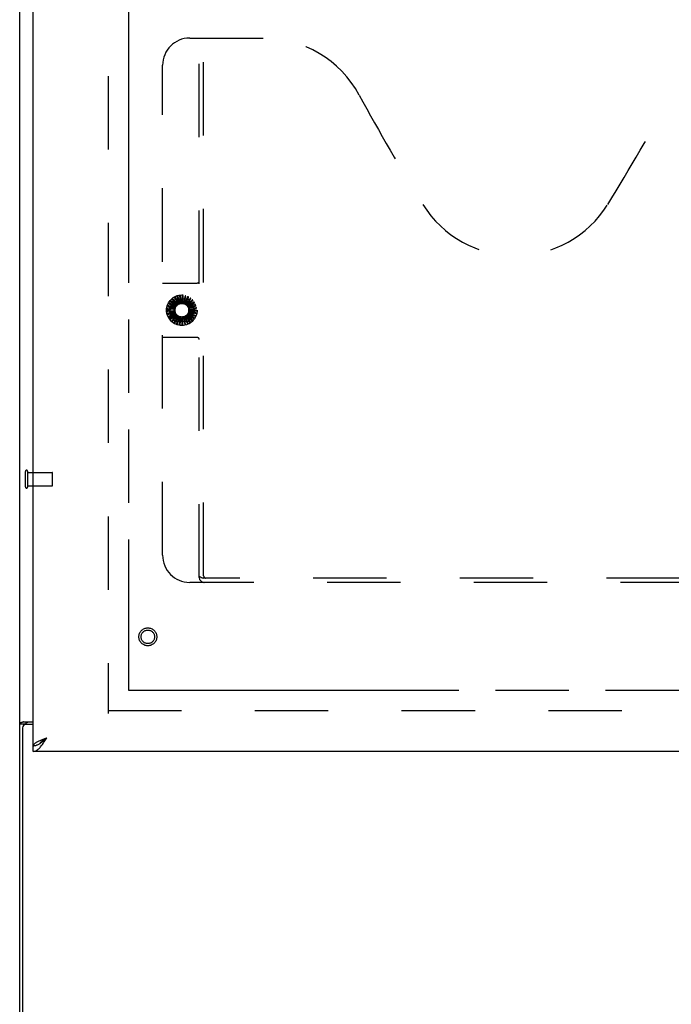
# Model space of a CAD drawing. Header units: inches. Extents: x 0 to 245, y 0 to 159.
# Tile 3 of 16: x 74 to 85, y 18 to 36. Entities that reach past the tile are written whole.
import ezdxf

# ---------------------------------------------------------------- set-up
doc = ezdxf.new("R2010")
doc.units = ezdxf.units.IN
doc.header["$LTSCALE"] = 13.479405
doc.header["$MEASUREMENT"] = 0
doc.linetypes.add('HIDDEN', pattern=[0.2, 0.1, -0.1])
doc.linetypes.add('PHANTOM', pattern=[0.8, 0.45, -0.05, 0.1, -0.05, 0.1, -0.05])
doc.layers.get('0').update_dxf_attribs({"linetype": 'CONTINUOUS'})
for name, color, linetype in [('02___PRT_ALL_AXES', 7, 'CONTINUOUS'), ('AVAILABLE_DOOR_SPACE', 7, 'CONTINUOUS'), ('DEFAULT_2', 8, 'HIDDEN')]:
    doc.layers.add(name, color=color, linetype=linetype)

msp = doc.modelspace()

# ---------------------------------------------------------------- linework, layer by layer
at = {"color": 3, "linetype": 'Continuous'}
for p, q in [((73.528, 16.06), (73.528, 105.852)), ((73.778, 22.81), (73.778, 103.102)), ((73.598, 23.249), (73.778, 23.249)), ((73.778, 23.197), (73.64, 23.197)), ((73.58, 23.137), (73.58, 15.956)), ((73.992, 22.941), (74.024, 22.953)), ((108.715, 22.706), (73.778, 22.706))]:
    msp.add_line(p, q, dxfattribs=at)
at = {"color": 7, "linetype": 'Continuous'}
for p, q in [((73.632, 23.208), (73.528, 23.208)), ((73.632, 23.197), (73.632, 23.208)), ((73.778, 22.706), (73.778, 22.81)), ((73.879, 22.838), (73.89, 22.845))]:
    msp.add_line(p, q, dxfattribs=at)
at = {"color": 3, "linetype": 'Continuous'}
for points in [[(73.563, 23.234), (73.559, 23.233), (73.556, 23.231), (73.552, 23.23), (73.549, 23.229), (73.545, 23.227), (73.543, 23.226), (73.54, 23.224), (73.537, 23.223), (73.535, 23.221), (73.533, 23.219), (73.531, 23.217), (73.53, 23.216), (73.529, 23.214), (73.528, 23.212), (73.528, 23.21), (73.528, 23.208)], [(73.598, 23.249), (73.596, 23.247), (73.593, 23.245), (73.59, 23.244), (73.587, 23.242), (73.583, 23.241), (73.58, 23.239), (73.575, 23.238), (73.571, 23.237), (73.563, 23.234)], [(73.778, 22.81), (73.778, 22.816), (73.78, 22.822), (73.782, 22.828), (73.786, 22.834), (73.791, 22.84), (73.797, 22.846), (73.803, 22.852), (73.811, 22.858), (73.819, 22.863), (73.829, 22.869), (73.839, 22.875), (73.85, 22.881), (73.862, 22.887), (73.874, 22.893)], [(73.778, 22.706), (73.789, 22.707), (73.8, 22.709), (73.811, 22.712), (73.823, 22.716), (73.834, 22.722), (73.845, 22.728), (73.856, 22.736), (73.867, 22.745), (73.879, 22.755), (73.89, 22.766), (73.901, 22.778), (73.912, 22.791), (73.923, 22.805)], [(73.874, 22.893), (73.887, 22.899), (73.901, 22.905), (73.915, 22.911), (73.93, 22.917), (73.945, 22.923), (73.96, 22.929), (73.976, 22.935), (73.992, 22.941)], [(73.923, 22.805), (73.935, 22.819), (73.946, 22.834), (73.957, 22.85), (73.968, 22.866), (73.979, 22.883), (73.991, 22.9), (74.002, 22.917), (74.013, 22.935), (74.024, 22.953)]]:
    msp.add_lwpolyline(points, dxfattribs=at)
at = {"color": 7, "linetype": 'Continuous'}
for points in [[(73.652, 23.225), (73.647, 23.223), (73.645, 23.221), (73.642, 23.22), (73.64, 23.219), (73.638, 23.217), (73.636, 23.216), (73.634, 23.214), (73.633, 23.213), (73.632, 23.211), (73.632, 23.209), (73.632, 23.208)], [(73.672, 23.249), (73.672, 23.246), (73.672, 23.244), (73.671, 23.242), (73.671, 23.24), (73.67, 23.239), (73.669, 23.237), (73.667, 23.235), (73.665, 23.234), (73.663, 23.232), (73.661, 23.23), (73.659, 23.229), (73.657, 23.228), (73.655, 23.227), (73.652, 23.225)], [(73.778, 22.81), (73.789, 22.81), (73.8, 22.812), (73.811, 22.813), (73.823, 22.816), (73.834, 22.819), (73.845, 22.823), (73.856, 22.827), (73.867, 22.833), (73.879, 22.838)], [(73.89, 22.845), (73.901, 22.852), (73.912, 22.859), (73.923, 22.867), (73.935, 22.876), (73.946, 22.884), (73.957, 22.893), (73.968, 22.903), (73.979, 22.912), (73.991, 22.922), (74.002, 22.932), (74.013, 22.942), (74.024, 22.953)], [(73.894, 22.847), (73.897, 22.853), (73.903, 22.86), (73.909, 22.867), (73.916, 22.874), (73.923, 22.881), (73.932, 22.888), (73.94, 22.896), (73.95, 22.903), (73.96, 22.91), (73.97, 22.917), (73.98, 22.924), (73.991, 22.931), (74.002, 22.938), (74.013, 22.945), (74.024, 22.953)]]:
    msp.add_lwpolyline(points, dxfattribs=at)
at = {"color": 3, "linetype": 'Continuous'}
msp.add_arc((73.64, 23.137), 0.06, 90, 180, dxfattribs=at)
at = {"layer": '02___PRT_ALL_AXES', "color": 8, "linetype": 'HIDDEN'}
for p, q in [((73.675, 27.83), (74.122, 27.83)), ((73.675, 27.582), (73.675, 27.83)), ((73.675, 27.582), (74.122, 27.582))]:
    msp.add_line(p, q, dxfattribs=at)
msp.add_circle((75.882, 24.81), 0.124, dxfattribs=at)
at = {"layer": 'AVAILABLE_DOOR_SPACE', "color": 4, "linetype": 'PHANTOM'}
for p, q in [((75.528, 102.081), (75.528, 23.831)), ((75.528, 23.831), (89.747, 23.831))]:
    msp.add_line(p, q, dxfattribs=at)
at = {"layer": 'DEFAULT_2', "color": 8, "linetype": 'HIDDEN'}
for p, q in [((75.153, 102.508), (75.153, 23.404)), ((76.652, 35.81), (78.007, 35.81)), ((76.827, 25.9), (76.827, 35.81)), ((76.907, 25.93), (76.907, 35.81)), ((76.152, 26.31), (76.152, 35.31)), ((76.152, 31.31), (76.787, 31.31)), ((76.384, 30.886), (76.273, 30.943)), ((76.275, 30.825), (76.378, 31.004)), ((76.296, 30.97), (76.391, 30.896)), ((76.401, 30.908), (76.303, 30.985)), ((76.33, 31.007), (76.41, 30.917)), ((76.421, 30.926), (76.339, 31.021)), ((76.371, 31.037), (76.432, 30.933)), ((76.445, 30.94), (76.382, 31.049)), ((76.403, 31.018), (76.61, 31.018)), ((76.416, 31.059), (76.456, 30.945)), ((76.471, 30.95), (76.43, 31.068)), ((76.438, 30.96), (76.575, 30.96)), ((76.465, 31.071), (76.483, 30.952)), ((76.498, 30.954), (76.48, 31.078)), ((76.515, 31.075), (76.51, 30.954)), ((76.525, 30.953), (76.531, 31.078)), ((76.565, 31.068), (76.537, 30.951)), ((76.552, 30.947), (76.581, 31.069)), ((76.613, 31.053), (76.563, 30.943)), ((76.577, 30.936), (76.629, 31.05)), ((76.657, 31.028), (76.588, 30.93)), ((76.599, 30.921), (76.672, 31.022)), ((76.695, 30.996), (76.609, 30.912)), ((76.619, 30.901), (76.709, 30.987)), ((76.727, 30.957), (76.626, 30.891)), ((76.634, 30.878), (76.739, 30.946)), ((76.635, 31.004), (76.739, 30.825)), ((76.363, 30.808), (76.238, 30.796)), ((76.365, 30.835), (76.24, 30.847)), ((76.243, 30.831), (76.363, 30.82)), ((76.244, 30.781), (76.364, 30.793)), ((76.366, 30.781), (76.246, 30.745)), ((76.372, 30.862), (76.252, 30.897)), ((76.252, 30.88), (76.367, 30.847)), ((76.254, 30.731), (76.369, 30.766)), ((76.374, 30.754), (76.263, 30.697)), ((76.27, 30.927), (76.377, 30.873)), ((76.378, 30.616), (76.275, 30.795)), ((76.739, 30.795), (76.635, 30.616)), ((76.751, 30.912), (76.639, 30.867)), ((76.754, 30.716), (76.642, 30.76)), ((76.645, 30.853), (76.761, 30.899)), ((76.646, 30.772), (76.769, 30.748)), ((76.766, 30.864), (76.648, 30.841)), ((76.767, 30.764), (76.649, 30.786)), ((76.65, 30.826), (76.773, 30.85)), ((76.771, 30.814), (76.651, 30.814)), ((76.651, 30.799), (76.776, 30.799)), ((76.274, 30.685), (76.38, 30.741)), ((76.387, 30.73), (76.288, 30.653)), ((76.301, 30.643), (76.396, 30.718)), ((76.404, 30.709), (76.322, 30.614)), ((76.337, 30.607), (76.415, 30.699)), ((76.425, 30.691), (76.362, 30.583)), ((76.378, 30.579), (76.438, 30.683)), ((76.383, 30.738), (76.383, 30.738)), ((76.61, 30.602), (76.403, 30.602)), ((76.449, 30.678), (76.408, 30.56)), ((76.424, 30.559), (76.463, 30.673)), ((76.575, 30.66), (76.438, 30.66)), ((76.475, 30.669), (76.457, 30.546)), ((76.473, 30.548), (76.49, 30.667)), ((76.502, 30.666), (76.508, 30.541)), ((76.524, 30.546), (76.517, 30.666)), ((76.53, 30.668), (76.559, 30.546)), ((76.573, 30.554), (76.544, 30.671)), ((76.556, 30.675), (76.608, 30.561)), ((76.621, 30.571), (76.57, 30.68)), ((76.581, 30.686), (76.653, 30.584)), ((76.664, 30.597), (76.593, 30.695)), ((76.603, 30.703), (76.693, 30.616)), ((76.701, 30.631), (76.614, 30.713)), ((76.622, 30.723), (76.727, 30.655)), ((76.732, 30.671), (76.63, 30.735)), ((76.636, 30.746), (76.752, 30.7)), ((76.787, 30.31), (76.152, 30.31)), ((73.632, 27.564), (73.632, 27.848)), ((73.675, 27.564), (73.675, 27.848)), ((74.132, 27.592), (74.132, 27.82)), ((88.353, 25.89), (76.911, 25.89)), ((88.612, 25.81), (76.652, 25.81)), ((75.153, 23.456), (107.903, 23.456))]:
    msp.add_line(p, q, dxfattribs=at)
for points in [[(76.266, 30.932), (76.266, 30.932), (76.266, 30.932), (76.266, 30.931), (76.266, 30.931), (76.266, 30.93), (76.266, 30.93), (76.266, 30.93), (76.267, 30.929), (76.267, 30.929), (76.268, 30.929), (76.268, 30.928), (76.269, 30.928), (76.269, 30.928), (76.27, 30.927)], [(76.273, 30.943), (76.273, 30.943), (76.273, 30.943), (76.273, 30.943), (76.272, 30.943), (76.272, 30.943), (76.272, 30.943), (76.272, 30.943), (76.272, 30.943), (76.272, 30.943), (76.271, 30.942), (76.271, 30.942), (76.271, 30.942), (76.271, 30.942), (76.271, 30.942), (76.271, 30.941), (76.27, 30.941), (76.27, 30.941), (76.27, 30.941), (76.27, 30.94), (76.27, 30.94)], [(76.293, 30.976), (76.293, 30.975), (76.293, 30.975), (76.293, 30.975), (76.293, 30.974), (76.293, 30.974), (76.293, 30.973), (76.293, 30.973), (76.294, 30.973), (76.294, 30.972), (76.294, 30.972), (76.295, 30.971), (76.295, 30.971), (76.296, 30.971), (76.296, 30.97)], [(76.303, 30.985), (76.302, 30.985), (76.302, 30.985), (76.302, 30.985), (76.302, 30.985), (76.302, 30.985), (76.302, 30.985), (76.301, 30.985), (76.301, 30.985), (76.301, 30.985), (76.301, 30.985), (76.301, 30.984), (76.3, 30.984), (76.3, 30.984), (76.3, 30.984), (76.3, 30.984), (76.3, 30.983), (76.299, 30.983), (76.299, 30.983), (76.299, 30.983), (76.299, 30.983)], [(76.329, 31.013), (76.328, 31.013), (76.328, 31.013), (76.328, 31.012), (76.328, 31.012), (76.328, 31.011), (76.328, 31.011), (76.328, 31.01), (76.328, 31.01), (76.328, 31.01), (76.329, 31.009), (76.329, 31.009), (76.329, 31.008), (76.33, 31.008), (76.33, 31.007)], [(76.339, 31.021), (76.339, 31.021), (76.339, 31.021), (76.339, 31.021), (76.339, 31.021), (76.339, 31.021), (76.338, 31.021), (76.338, 31.021), (76.338, 31.021), (76.338, 31.021), (76.337, 31.02), (76.337, 31.02), (76.337, 31.02), (76.337, 31.02), (76.337, 31.02), (76.336, 31.02), (76.336, 31.02), (76.336, 31.019), (76.336, 31.019), (76.335, 31.019), (76.335, 31.019)], [(76.37, 31.043), (76.37, 31.043), (76.37, 31.043), (76.369, 31.042), (76.369, 31.042), (76.369, 31.042), (76.369, 31.041), (76.369, 31.041), (76.369, 31.04), (76.369, 31.04), (76.37, 31.039), (76.37, 31.039), (76.37, 31.038), (76.37, 31.038), (76.371, 31.037)], [(76.382, 31.049), (76.382, 31.049), (76.382, 31.049), (76.382, 31.049), (76.382, 31.049), (76.381, 31.049), (76.381, 31.049), (76.381, 31.049), (76.381, 31.049), (76.381, 31.049), (76.38, 31.049), (76.38, 31.049), (76.38, 31.049), (76.38, 31.048), (76.379, 31.048), (76.379, 31.048), (76.379, 31.048), (76.379, 31.048), (76.378, 31.048), (76.378, 31.048), (76.378, 31.047)], [(76.417, 31.065), (76.416, 31.065), (76.416, 31.064), (76.416, 31.064), (76.416, 31.064), (76.415, 31.063), (76.415, 31.063), (76.415, 31.062), (76.415, 31.062), (76.415, 31.061), (76.415, 31.061), (76.416, 31.06), (76.416, 31.06), (76.416, 31.059), (76.416, 31.059)], [(76.43, 31.068), (76.43, 31.068), (76.429, 31.068), (76.429, 31.068), (76.429, 31.068), (76.429, 31.068), (76.429, 31.068), (76.429, 31.068), (76.428, 31.068), (76.428, 31.068), (76.428, 31.068), (76.428, 31.068), (76.427, 31.068), (76.427, 31.068), (76.427, 31.068), (76.426, 31.068), (76.426, 31.068), (76.426, 31.068), (76.426, 31.068), (76.425, 31.068), (76.425, 31.068)], [(76.432, 30.933), (76.431, 30.933), (76.431, 30.932), (76.43, 30.932), (76.43, 30.931), (76.429, 30.931), (76.429, 30.931)], [(76.445, 30.94), (76.447, 30.941), (76.449, 30.942), (76.451, 30.943), (76.453, 30.943)], [(76.456, 30.945), (76.456, 30.945), (76.455, 30.944), (76.455, 30.944), (76.454, 30.944), (76.454, 30.943), (76.453, 30.943)], [(76.467, 31.077), (76.466, 31.077), (76.466, 31.077), (76.465, 31.077), (76.465, 31.076), (76.465, 31.076), (76.465, 31.076), (76.465, 31.075), (76.465, 31.075), (76.465, 31.074), (76.465, 31.074), (76.465, 31.073), (76.465, 31.073), (76.465, 31.072), (76.465, 31.071)], [(76.471, 30.95), (76.473, 30.95), (76.475, 30.95), (76.477, 30.951), (76.479, 30.951)], [(76.48, 31.078), (76.48, 31.078), (76.48, 31.078), (76.48, 31.078), (76.479, 31.078), (76.479, 31.078), (76.479, 31.078), (76.479, 31.078), (76.479, 31.078), (76.478, 31.079), (76.478, 31.079), (76.478, 31.079), (76.478, 31.079), (76.477, 31.079), (76.477, 31.079), (76.477, 31.079), (76.476, 31.079), (76.476, 31.079), (76.476, 31.079), (76.475, 31.079), (76.475, 31.078)], [(76.483, 30.952), (76.482, 30.952), (76.482, 30.952), (76.481, 30.951), (76.481, 30.951), (76.48, 30.951), (76.479, 30.951)], [(76.498, 30.954), (76.5, 30.954), (76.502, 30.954), (76.504, 30.954), (76.506, 30.954)], [(76.51, 30.954), (76.51, 30.954), (76.509, 30.954), (76.508, 30.954), (76.508, 30.954), (76.507, 30.954), (76.506, 30.954)], [(76.518, 31.08), (76.518, 31.08), (76.517, 31.08), (76.517, 31.08), (76.516, 31.08), (76.516, 31.079), (76.516, 31.079), (76.516, 31.078), (76.516, 31.078), (76.515, 31.077), (76.515, 31.077), (76.515, 31.076), (76.515, 31.076), (76.515, 31.075), (76.515, 31.075)], [(76.525, 30.953), (76.527, 30.953), (76.529, 30.952), (76.532, 30.952), (76.534, 30.951)], [(76.531, 31.078), (76.531, 31.078), (76.531, 31.078), (76.531, 31.078), (76.531, 31.079), (76.53, 31.079), (76.53, 31.079), (76.53, 31.079), (76.53, 31.079), (76.53, 31.079), (76.529, 31.079), (76.529, 31.079), (76.529, 31.079), (76.529, 31.079), (76.528, 31.079), (76.528, 31.079), (76.528, 31.079), (76.528, 31.08), (76.527, 31.08), (76.527, 31.08), (76.527, 31.08)], [(76.537, 30.951), (76.537, 30.951), (76.536, 30.951), (76.535, 30.951), (76.535, 30.951), (76.534, 30.951), (76.534, 30.951)], [(76.552, 30.947), (76.554, 30.946), (76.556, 30.945), (76.558, 30.944), (76.56, 30.943)], [(76.563, 30.943), (76.563, 30.943), (76.562, 30.943), (76.562, 30.943), (76.561, 30.943), (76.56, 30.943), (76.56, 30.943)], [(76.569, 31.073), (76.568, 31.073), (76.568, 31.073), (76.568, 31.073), (76.567, 31.073), (76.567, 31.073), (76.567, 31.072), (76.566, 31.072), (76.566, 31.071), (76.566, 31.071), (76.566, 31.07), (76.565, 31.07), (76.565, 31.069), (76.565, 31.069), (76.565, 31.068)], [(76.581, 31.069), (76.581, 31.069), (76.581, 31.069), (76.581, 31.069), (76.581, 31.069), (76.581, 31.069), (76.581, 31.069), (76.581, 31.07), (76.58, 31.07), (76.58, 31.07), (76.58, 31.07), (76.58, 31.07), (76.579, 31.07), (76.579, 31.07), (76.579, 31.07), (76.579, 31.071), (76.578, 31.071), (76.578, 31.071), (76.578, 31.071), (76.578, 31.071), (76.577, 31.071)], [(76.577, 30.936), (76.579, 30.935), (76.581, 30.934), (76.582, 30.932), (76.584, 30.931)], [(76.618, 31.057), (76.617, 31.057), (76.617, 31.057), (76.616, 31.057), (76.616, 31.057), (76.615, 31.056), (76.615, 31.056), (76.615, 31.056), (76.614, 31.055), (76.614, 31.055), (76.614, 31.055), (76.614, 31.054), (76.613, 31.054), (76.613, 31.053), (76.613, 31.053)], [(76.629, 31.05), (76.629, 31.05), (76.629, 31.05), (76.629, 31.05), (76.629, 31.05), (76.629, 31.051), (76.628, 31.051), (76.628, 31.051), (76.628, 31.051), (76.628, 31.051), (76.628, 31.051), (76.628, 31.052), (76.627, 31.052), (76.627, 31.052), (76.627, 31.052), (76.627, 31.052), (76.626, 31.052), (76.626, 31.052), (76.626, 31.053), (76.626, 31.053), (76.625, 31.053)], [(76.662, 31.031), (76.662, 31.031), (76.661, 31.032), (76.661, 31.032), (76.661, 31.032), (76.66, 31.031), (76.66, 31.031), (76.659, 31.031), (76.659, 31.031), (76.659, 31.03), (76.658, 31.03), (76.658, 31.03), (76.657, 31.029), (76.657, 31.029), (76.657, 31.028)], [(76.672, 31.022), (76.672, 31.023), (76.672, 31.023), (76.672, 31.023), (76.672, 31.023), (76.672, 31.023), (76.672, 31.023), (76.672, 31.024), (76.672, 31.024), (76.671, 31.024), (76.671, 31.024), (76.671, 31.024), (76.671, 31.025), (76.671, 31.025), (76.671, 31.025), (76.67, 31.025), (76.67, 31.025), (76.67, 31.026), (76.67, 31.026), (76.669, 31.026), (76.669, 31.026)], [(76.701, 30.998), (76.701, 30.998), (76.7, 30.998), (76.7, 30.998), (76.7, 30.998), (76.699, 30.998), (76.699, 30.998), (76.698, 30.998), (76.698, 30.998), (76.697, 30.998), (76.697, 30.997), (76.697, 30.997), (76.696, 30.997), (76.696, 30.996), (76.695, 30.996)], [(76.709, 30.987), (76.709, 30.987), (76.709, 30.988), (76.709, 30.988), (76.709, 30.988), (76.709, 30.988), (76.709, 30.988), (76.709, 30.989), (76.709, 30.989), (76.709, 30.989), (76.709, 30.989), (76.709, 30.989), (76.709, 30.99), (76.708, 30.99), (76.708, 30.99), (76.708, 30.99), (76.708, 30.99), (76.708, 30.991), (76.708, 30.991), (76.707, 30.991), (76.707, 30.992)], [(76.733, 30.958), (76.733, 30.958), (76.733, 30.958), (76.732, 30.958), (76.732, 30.959), (76.731, 30.959), (76.731, 30.959), (76.731, 30.958), (76.73, 30.958), (76.73, 30.958), (76.729, 30.958), (76.729, 30.958), (76.728, 30.957), (76.728, 30.957), (76.727, 30.957)], [(76.739, 30.946), (76.739, 30.946), (76.739, 30.946), (76.739, 30.946), (76.739, 30.946), (76.739, 30.947), (76.739, 30.947), (76.739, 30.947), (76.739, 30.947), (76.739, 30.947), (76.739, 30.948), (76.739, 30.948), (76.739, 30.948), (76.739, 30.948), (76.739, 30.949), (76.739, 30.949), (76.738, 30.949), (76.738, 30.949), (76.738, 30.95), (76.738, 30.95), (76.738, 30.95)], [(76.238, 30.796), (76.238, 30.796), (76.238, 30.796), (76.238, 30.796), (76.238, 30.795), (76.237, 30.795), (76.237, 30.795), (76.237, 30.795), (76.237, 30.795), (76.237, 30.794), (76.237, 30.794), (76.237, 30.794), (76.237, 30.794), (76.237, 30.793), (76.237, 30.793), (76.237, 30.793), (76.237, 30.793), (76.237, 30.792), (76.237, 30.792), (76.237, 30.792), (76.237, 30.791)], [(76.24, 30.847), (76.24, 30.847), (76.24, 30.847), (76.24, 30.847), (76.24, 30.847), (76.24, 30.847), (76.239, 30.846), (76.239, 30.846), (76.239, 30.846), (76.239, 30.846), (76.239, 30.846), (76.239, 30.845), (76.239, 30.845), (76.239, 30.845), (76.239, 30.844), (76.239, 30.844), (76.239, 30.844), (76.239, 30.844), (76.239, 30.843), (76.239, 30.843), (76.238, 30.843)], [(76.238, 30.834), (76.238, 30.834), (76.238, 30.833), (76.238, 30.833), (76.238, 30.832), (76.238, 30.832), (76.239, 30.832), (76.239, 30.832), (76.24, 30.832), (76.24, 30.831), (76.241, 30.831), (76.241, 30.831), (76.242, 30.831), (76.242, 30.831), (76.243, 30.831)], [(76.238, 30.783), (76.238, 30.782), (76.238, 30.782), (76.238, 30.782), (76.239, 30.781), (76.239, 30.781), (76.239, 30.781), (76.24, 30.781), (76.24, 30.781), (76.241, 30.781), (76.241, 30.78), (76.242, 30.78), (76.243, 30.78), (76.243, 30.781), (76.244, 30.781)], [(76.247, 30.885), (76.247, 30.884), (76.247, 30.884), (76.247, 30.883), (76.247, 30.883), (76.247, 30.883), (76.248, 30.882), (76.248, 30.882), (76.248, 30.882), (76.249, 30.881), (76.249, 30.881), (76.25, 30.881), (76.251, 30.881), (76.251, 30.881), (76.252, 30.88)], [(76.252, 30.897), (76.252, 30.897), (76.252, 30.897), (76.252, 30.897), (76.251, 30.897), (76.251, 30.896), (76.251, 30.896), (76.251, 30.896), (76.251, 30.896), (76.251, 30.896), (76.251, 30.896), (76.251, 30.895), (76.25, 30.895), (76.25, 30.895), (76.25, 30.895), (76.25, 30.894), (76.25, 30.894), (76.25, 30.894), (76.25, 30.893), (76.25, 30.893), (76.249, 30.893)], [(76.363, 30.82), (76.363, 30.82), (76.363, 30.819), (76.363, 30.818), (76.363, 30.818), (76.363, 30.817), (76.363, 30.817)], [(76.363, 30.808), (76.363, 30.81), (76.363, 30.812), (76.363, 30.814), (76.363, 30.817)], [(76.364, 30.793), (76.364, 30.792), (76.364, 30.792), (76.364, 30.791), (76.365, 30.791), (76.365, 30.79), (76.365, 30.789)], [(76.365, 30.835), (76.365, 30.837), (76.366, 30.839), (76.367, 30.842), (76.367, 30.844)], [(76.366, 30.781), (76.365, 30.783), (76.365, 30.785), (76.365, 30.787), (76.365, 30.789)], [(76.367, 30.847), (76.368, 30.847), (76.368, 30.846), (76.368, 30.845), (76.368, 30.845), (76.367, 30.844), (76.367, 30.844)], [(76.369, 30.766), (76.37, 30.766), (76.37, 30.765), (76.371, 30.765), (76.371, 30.764), (76.371, 30.763), (76.371, 30.763)], [(76.374, 30.754), (76.373, 30.756), (76.372, 30.759), (76.372, 30.761), (76.371, 30.763)], [(76.372, 30.862), (76.373, 30.864), (76.374, 30.866), (76.375, 30.867), (76.376, 30.869)], [(76.377, 30.873), (76.377, 30.872), (76.377, 30.872), (76.377, 30.871), (76.377, 30.871), (76.376, 30.87), (76.376, 30.869)], [(76.384, 30.886), (76.386, 30.888), (76.387, 30.89), (76.388, 30.891), (76.39, 30.893)], [(76.391, 30.896), (76.391, 30.896), (76.391, 30.895), (76.391, 30.895), (76.39, 30.894), (76.39, 30.894), (76.39, 30.893)], [(76.401, 30.908), (76.402, 30.909), (76.404, 30.911), (76.406, 30.912), (76.408, 30.914)], [(76.41, 30.917), (76.409, 30.916), (76.409, 30.916), (76.409, 30.915), (76.408, 30.915), (76.408, 30.914), (76.408, 30.914)], [(76.421, 30.926), (76.423, 30.927), (76.425, 30.928), (76.427, 30.93), (76.429, 30.931)], [(76.588, 30.93), (76.587, 30.93), (76.586, 30.93), (76.586, 30.93), (76.585, 30.93), (76.585, 30.931), (76.584, 30.931)], [(76.599, 30.921), (76.601, 30.919), (76.603, 30.917), (76.604, 30.916), (76.606, 30.914)], [(76.609, 30.912), (76.608, 30.912), (76.608, 30.913), (76.607, 30.913), (76.606, 30.913), (76.606, 30.914), (76.606, 30.914)], [(76.619, 30.901), (76.62, 30.899), (76.621, 30.897), (76.622, 30.895), (76.623, 30.894)], [(76.626, 30.891), (76.626, 30.891), (76.625, 30.892), (76.625, 30.892), (76.624, 30.893), (76.624, 30.893), (76.623, 30.894)], [(76.634, 30.878), (76.635, 30.876), (76.636, 30.874), (76.636, 30.872), (76.637, 30.87)], [(76.639, 30.867), (76.639, 30.867), (76.638, 30.868), (76.638, 30.868), (76.638, 30.869), (76.637, 30.869), (76.637, 30.87)], [(76.646, 30.772), (76.645, 30.77), (76.644, 30.767), (76.643, 30.765), (76.642, 30.763)], [(76.642, 30.76), (76.642, 30.76), (76.642, 30.761), (76.642, 30.762), (76.642, 30.762), (76.642, 30.763), (76.642, 30.763)], [(76.645, 30.853), (76.645, 30.851), (76.645, 30.849), (76.646, 30.846), (76.646, 30.844)], [(76.648, 30.841), (76.647, 30.841), (76.647, 30.842), (76.647, 30.842), (76.646, 30.843), (76.646, 30.844), (76.646, 30.844)], [(76.651, 30.799), (76.65, 30.796), (76.65, 30.794), (76.649, 30.792), (76.649, 30.79)], [(76.649, 30.786), (76.649, 30.787), (76.649, 30.787), (76.649, 30.788), (76.649, 30.789), (76.649, 30.789), (76.649, 30.79)], [(76.65, 30.826), (76.65, 30.824), (76.65, 30.822), (76.65, 30.819), (76.65, 30.817)], [(76.651, 30.814), (76.651, 30.814), (76.65, 30.815), (76.65, 30.815), (76.65, 30.816), (76.65, 30.817), (76.65, 30.817)], [(76.757, 30.912), (76.757, 30.912), (76.757, 30.913), (76.756, 30.913), (76.756, 30.913), (76.755, 30.913), (76.755, 30.913), (76.755, 30.913), (76.754, 30.913), (76.754, 30.913), (76.753, 30.913), (76.752, 30.913), (76.752, 30.913), (76.751, 30.913), (76.751, 30.912)], [(76.761, 30.899), (76.761, 30.899), (76.761, 30.9), (76.761, 30.9), (76.761, 30.9), (76.761, 30.9), (76.761, 30.9), (76.761, 30.901), (76.761, 30.901), (76.761, 30.901), (76.761, 30.901), (76.761, 30.901), (76.761, 30.902), (76.761, 30.902), (76.761, 30.902), (76.761, 30.903), (76.761, 30.903), (76.76, 30.903), (76.76, 30.903), (76.76, 30.904), (76.76, 30.904)], [(76.772, 30.863), (76.772, 30.863), (76.771, 30.864), (76.771, 30.864), (76.771, 30.864), (76.771, 30.864), (76.77, 30.865), (76.77, 30.865), (76.769, 30.865), (76.769, 30.865), (76.768, 30.865), (76.768, 30.865), (76.767, 30.865), (76.766, 30.865), (76.766, 30.864)], [(76.772, 30.761), (76.772, 30.761), (76.772, 30.761), (76.772, 30.762), (76.772, 30.762), (76.772, 30.763), (76.771, 30.763), (76.771, 30.763), (76.771, 30.763), (76.77, 30.763), (76.77, 30.764), (76.769, 30.764), (76.769, 30.764), (76.768, 30.764), (76.767, 30.764)], [(76.769, 30.748), (76.769, 30.748), (76.769, 30.748), (76.769, 30.748), (76.769, 30.748), (76.769, 30.748), (76.769, 30.749), (76.77, 30.749), (76.77, 30.749), (76.77, 30.749), (76.77, 30.749), (76.77, 30.75), (76.77, 30.75), (76.77, 30.75), (76.77, 30.75), (76.77, 30.751), (76.77, 30.751), (76.771, 30.751), (76.771, 30.751), (76.771, 30.752), (76.771, 30.752)], [(76.777, 30.812), (76.777, 30.812), (76.777, 30.813), (76.777, 30.813), (76.776, 30.813), (76.776, 30.814), (76.776, 30.814), (76.775, 30.814), (76.775, 30.814), (76.774, 30.814), (76.774, 30.814), (76.773, 30.814), (76.773, 30.814), (76.772, 30.814), (76.771, 30.814)], [(76.773, 30.85), (76.773, 30.85), (76.773, 30.85), (76.773, 30.85), (76.773, 30.85), (76.773, 30.85), (76.773, 30.851), (76.774, 30.851), (76.774, 30.851), (76.774, 30.851), (76.774, 30.851), (76.774, 30.852), (76.774, 30.852), (76.774, 30.852), (76.774, 30.853), (76.774, 30.853), (76.774, 30.853), (76.774, 30.853), (76.773, 30.854), (76.773, 30.854), (76.773, 30.854)], [(76.776, 30.799), (76.776, 30.799), (76.776, 30.799), (76.776, 30.799), (76.776, 30.799), (76.776, 30.799), (76.776, 30.799), (76.776, 30.8), (76.776, 30.8), (76.777, 30.8), (76.777, 30.8), (76.777, 30.8), (76.777, 30.801), (76.777, 30.801), (76.777, 30.801), (76.777, 30.802), (76.777, 30.802), (76.777, 30.802), (76.777, 30.802), (76.777, 30.803), (76.777, 30.803)], [(76.246, 30.745), (76.246, 30.745), (76.245, 30.745), (76.245, 30.745), (76.245, 30.745), (76.245, 30.745), (76.245, 30.744), (76.245, 30.744), (76.245, 30.744), (76.245, 30.744), (76.245, 30.743), (76.245, 30.743), (76.245, 30.743), (76.245, 30.743), (76.245, 30.742), (76.245, 30.742), (76.245, 30.742), (76.245, 30.742), (76.245, 30.741), (76.245, 30.741), (76.246, 30.741)], [(76.248, 30.732), (76.248, 30.732), (76.248, 30.732), (76.249, 30.731), (76.249, 30.731), (76.249, 30.731), (76.25, 30.731), (76.25, 30.731), (76.251, 30.731), (76.251, 30.731), (76.252, 30.731), (76.252, 30.731), (76.253, 30.731), (76.254, 30.731), (76.254, 30.731)], [(76.263, 30.697), (76.262, 30.697), (76.262, 30.697), (76.262, 30.697), (76.262, 30.696), (76.262, 30.696), (76.262, 30.696), (76.262, 30.696), (76.262, 30.696), (76.262, 30.695), (76.262, 30.695), (76.262, 30.695), (76.263, 30.695), (76.263, 30.694), (76.263, 30.694), (76.263, 30.694), (76.263, 30.694), (76.263, 30.693), (76.263, 30.693), (76.263, 30.693), (76.263, 30.692)], [(76.267, 30.685), (76.268, 30.684), (76.268, 30.684), (76.268, 30.684), (76.269, 30.684), (76.269, 30.684), (76.269, 30.684), (76.27, 30.684), (76.27, 30.684), (76.271, 30.684), (76.271, 30.684), (76.272, 30.684), (76.272, 30.684), (76.273, 30.685), (76.274, 30.685)], [(76.288, 30.653), (76.288, 30.653), (76.288, 30.653), (76.288, 30.652), (76.288, 30.652), (76.288, 30.652), (76.288, 30.652), (76.288, 30.652), (76.288, 30.651), (76.288, 30.651), (76.289, 30.651), (76.289, 30.651), (76.289, 30.651), (76.289, 30.65), (76.289, 30.65), (76.289, 30.65), (76.289, 30.65), (76.29, 30.649), (76.29, 30.649), (76.29, 30.649), (76.29, 30.649)], [(76.295, 30.642), (76.296, 30.641), (76.296, 30.641), (76.296, 30.641), (76.297, 30.641), (76.297, 30.641), (76.298, 30.641), (76.298, 30.641), (76.299, 30.641), (76.299, 30.641), (76.3, 30.642), (76.3, 30.642), (76.301, 30.642), (76.301, 30.643), (76.301, 30.643)], [(76.322, 30.614), (76.322, 30.614), (76.322, 30.614), (76.322, 30.614), (76.322, 30.614), (76.322, 30.614), (76.322, 30.613), (76.322, 30.613), (76.322, 30.613), (76.322, 30.613), (76.323, 30.613), (76.323, 30.612), (76.323, 30.612), (76.323, 30.612), (76.323, 30.612), (76.323, 30.612), (76.324, 30.611), (76.324, 30.611), (76.324, 30.611), (76.324, 30.611), (76.325, 30.61)], [(76.331, 30.605), (76.331, 30.604), (76.332, 30.604), (76.332, 30.604), (76.333, 30.604), (76.333, 30.604), (76.333, 30.604), (76.334, 30.605), (76.334, 30.605), (76.335, 30.605), (76.335, 30.606), (76.336, 30.606), (76.336, 30.606), (76.336, 30.607), (76.337, 30.607)], [(76.362, 30.583), (76.362, 30.583), (76.362, 30.583), (76.362, 30.583), (76.363, 30.582), (76.363, 30.582), (76.363, 30.582), (76.363, 30.582), (76.363, 30.582), (76.363, 30.581), (76.363, 30.581), (76.363, 30.581), (76.364, 30.581), (76.364, 30.581), (76.364, 30.581), (76.364, 30.58), (76.365, 30.58), (76.365, 30.58), (76.365, 30.58), (76.365, 30.58), (76.366, 30.58)], [(76.373, 30.575), (76.373, 30.575), (76.374, 30.575), (76.374, 30.575), (76.375, 30.575), (76.375, 30.575), (76.376, 30.575), (76.376, 30.576), (76.376, 30.576), (76.377, 30.576), (76.377, 30.577), (76.377, 30.577), (76.378, 30.578), (76.378, 30.578), (76.378, 30.579)], [(76.38, 30.741), (76.381, 30.741), (76.381, 30.74), (76.382, 30.74), (76.382, 30.739), (76.382, 30.739), (76.383, 30.738)], [(76.387, 30.73), (76.386, 30.731), (76.385, 30.733), (76.385, 30.734), (76.384, 30.735), (76.383, 30.737), (76.383, 30.738)], [(76.396, 30.718), (76.396, 30.718), (76.397, 30.718), (76.397, 30.717), (76.398, 30.717), (76.398, 30.716), (76.398, 30.716)], [(76.404, 30.709), (76.403, 30.711), (76.401, 30.712), (76.4, 30.714), (76.398, 30.716)], [(76.415, 30.699), (76.416, 30.699), (76.416, 30.698), (76.417, 30.698), (76.417, 30.698), (76.418, 30.698), (76.418, 30.697)], [(76.425, 30.691), (76.423, 30.693), (76.422, 30.694), (76.42, 30.696), (76.418, 30.697)], [(76.438, 30.683), (76.438, 30.683), (76.439, 30.683), (76.44, 30.683), (76.44, 30.683), (76.441, 30.683), (76.441, 30.682)], [(76.449, 30.678), (76.447, 30.679), (76.445, 30.68), (76.443, 30.681), (76.441, 30.682)], [(76.463, 30.673), (76.464, 30.673), (76.464, 30.673), (76.465, 30.673), (76.465, 30.673), (76.466, 30.673), (76.467, 30.672)], [(76.475, 30.669), (76.473, 30.67), (76.471, 30.671), (76.469, 30.672), (76.467, 30.672)], [(76.49, 30.667), (76.49, 30.667), (76.491, 30.667), (76.492, 30.667), (76.492, 30.667), (76.493, 30.667), (76.493, 30.667)], [(76.502, 30.666), (76.5, 30.666), (76.498, 30.666), (76.496, 30.667), (76.493, 30.667)], [(76.517, 30.666), (76.518, 30.666), (76.518, 30.667), (76.519, 30.667), (76.519, 30.667), (76.52, 30.667), (76.521, 30.667)], [(76.53, 30.668), (76.527, 30.667), (76.525, 30.667), (76.523, 30.667), (76.521, 30.667)], [(76.544, 30.671), (76.545, 30.671), (76.545, 30.672), (76.546, 30.672), (76.546, 30.672), (76.547, 30.672), (76.547, 30.672)], [(76.556, 30.675), (76.554, 30.674), (76.552, 30.673), (76.55, 30.673), (76.547, 30.672)], [(76.57, 30.68), (76.57, 30.681), (76.571, 30.681), (76.571, 30.682), (76.572, 30.682), (76.572, 30.682), (76.573, 30.683)], [(76.581, 30.686), (76.579, 30.685), (76.577, 30.684), (76.575, 30.684), (76.573, 30.683)], [(76.593, 30.695), (76.594, 30.695), (76.594, 30.696), (76.594, 30.696), (76.595, 30.697), (76.595, 30.697), (76.596, 30.697)], [(76.603, 30.703), (76.601, 30.701), (76.599, 30.7), (76.598, 30.699), (76.596, 30.697)], [(76.614, 30.713), (76.614, 30.714), (76.614, 30.714), (76.614, 30.715), (76.615, 30.715), (76.615, 30.716), (76.615, 30.716)], [(76.622, 30.723), (76.62, 30.721), (76.619, 30.719), (76.617, 30.718), (76.615, 30.716)], [(76.621, 30.565), (76.621, 30.565), (76.621, 30.565), (76.621, 30.566), (76.622, 30.566), (76.622, 30.567), (76.622, 30.567), (76.622, 30.567), (76.622, 30.568), (76.622, 30.568), (76.621, 30.569), (76.621, 30.57), (76.621, 30.57), (76.621, 30.571), (76.621, 30.571)], [(76.63, 30.735), (76.63, 30.736), (76.63, 30.736), (76.63, 30.737), (76.631, 30.737), (76.631, 30.738), (76.631, 30.739)], [(76.636, 30.746), (76.635, 30.744), (76.634, 30.742), (76.632, 30.74), (76.631, 30.739)], [(76.653, 30.584), (76.653, 30.584), (76.654, 30.584), (76.654, 30.584), (76.654, 30.584), (76.654, 30.584), (76.654, 30.584), (76.655, 30.584), (76.655, 30.584), (76.655, 30.584), (76.655, 30.585), (76.655, 30.585), (76.656, 30.585), (76.656, 30.585), (76.656, 30.585), (76.656, 30.585), (76.657, 30.585), (76.657, 30.585), (76.657, 30.586), (76.658, 30.586), (76.658, 30.586)], [(76.665, 30.591), (76.665, 30.591), (76.665, 30.592), (76.666, 30.592), (76.666, 30.592), (76.666, 30.593), (76.666, 30.593), (76.666, 30.594), (76.665, 30.594), (76.665, 30.595), (76.665, 30.595), (76.665, 30.596), (76.664, 30.596), (76.664, 30.597), (76.664, 30.597)], [(76.693, 30.616), (76.694, 30.616), (76.694, 30.616), (76.694, 30.616), (76.694, 30.616), (76.694, 30.616), (76.694, 30.616), (76.695, 30.616), (76.695, 30.616), (76.695, 30.617), (76.695, 30.617), (76.695, 30.617), (76.696, 30.617), (76.696, 30.617), (76.696, 30.617), (76.696, 30.618), (76.697, 30.618), (76.697, 30.618), (76.697, 30.618), (76.697, 30.618), (76.698, 30.619)], [(76.703, 30.625), (76.704, 30.625), (76.704, 30.625), (76.704, 30.626), (76.704, 30.626), (76.704, 30.627), (76.704, 30.627), (76.704, 30.628), (76.703, 30.628), (76.703, 30.628), (76.703, 30.629), (76.702, 30.629), (76.702, 30.63), (76.702, 30.63), (76.701, 30.631)], [(76.727, 30.655), (76.727, 30.655), (76.727, 30.655), (76.727, 30.655), (76.727, 30.655), (76.728, 30.655), (76.728, 30.655), (76.728, 30.655), (76.728, 30.656), (76.728, 30.656), (76.728, 30.656), (76.729, 30.656), (76.729, 30.656), (76.729, 30.656), (76.729, 30.657), (76.729, 30.657), (76.73, 30.657), (76.73, 30.657), (76.73, 30.658), (76.73, 30.658), (76.73, 30.658)], [(76.735, 30.665), (76.735, 30.666), (76.735, 30.666), (76.735, 30.667), (76.735, 30.667), (76.735, 30.667), (76.735, 30.668), (76.735, 30.668), (76.734, 30.669), (76.734, 30.669), (76.734, 30.669), (76.733, 30.67), (76.733, 30.67), (76.732, 30.67), (76.732, 30.671)], [(76.752, 30.7), (76.752, 30.7), (76.752, 30.7), (76.753, 30.7), (76.753, 30.7), (76.753, 30.7), (76.753, 30.7), (76.753, 30.7), (76.753, 30.7), (76.753, 30.7), (76.754, 30.701), (76.754, 30.701), (76.754, 30.701), (76.754, 30.701), (76.754, 30.702), (76.754, 30.702), (76.754, 30.702), (76.755, 30.702), (76.755, 30.703), (76.755, 30.703), (76.755, 30.703)], [(76.758, 30.711), (76.758, 30.712), (76.758, 30.712), (76.758, 30.712), (76.758, 30.713), (76.758, 30.713), (76.758, 30.714), (76.757, 30.714), (76.757, 30.714), (76.757, 30.714), (76.756, 30.715), (76.756, 30.715), (76.755, 30.715), (76.755, 30.716), (76.754, 30.716)], [(76.408, 30.56), (76.408, 30.56), (76.408, 30.559), (76.408, 30.559), (76.408, 30.559), (76.408, 30.559), (76.408, 30.559), (76.409, 30.559), (76.409, 30.559), (76.409, 30.558), (76.409, 30.558), (76.409, 30.558), (76.41, 30.558), (76.41, 30.558), (76.41, 30.558), (76.41, 30.558), (76.411, 30.557), (76.411, 30.557), (76.411, 30.557), (76.412, 30.557), (76.412, 30.557)], [(76.42, 30.554), (76.42, 30.554), (76.421, 30.554), (76.421, 30.554), (76.422, 30.554), (76.422, 30.554), (76.422, 30.555), (76.423, 30.555), (76.423, 30.555), (76.423, 30.556), (76.423, 30.556), (76.424, 30.557), (76.424, 30.557), (76.424, 30.558), (76.424, 30.559)], [(76.457, 30.546), (76.457, 30.545), (76.457, 30.545), (76.457, 30.545), (76.457, 30.545), (76.458, 30.545), (76.458, 30.545), (76.458, 30.545), (76.458, 30.545), (76.458, 30.544), (76.459, 30.544), (76.459, 30.544), (76.459, 30.544), (76.459, 30.544), (76.46, 30.544), (76.46, 30.544), (76.46, 30.544), (76.46, 30.544), (76.461, 30.544), (76.461, 30.544), (76.461, 30.544)], [(76.47, 30.542), (76.47, 30.542), (76.471, 30.542), (76.471, 30.543), (76.472, 30.543), (76.472, 30.543), (76.472, 30.543), (76.472, 30.544), (76.473, 30.544), (76.473, 30.545), (76.473, 30.545), (76.473, 30.546), (76.473, 30.546), (76.473, 30.547), (76.473, 30.548)], [(76.508, 30.541), (76.508, 30.541), (76.508, 30.541), (76.508, 30.541), (76.509, 30.54), (76.509, 30.54), (76.509, 30.54), (76.509, 30.54), (76.509, 30.54), (76.51, 30.54), (76.51, 30.54), (76.51, 30.54), (76.51, 30.54), (76.511, 30.54), (76.511, 30.54), (76.511, 30.54), (76.511, 30.54), (76.512, 30.54), (76.512, 30.54), (76.512, 30.54), (76.513, 30.54)], [(76.521, 30.54), (76.522, 30.54), (76.522, 30.54), (76.522, 30.541), (76.523, 30.541), (76.523, 30.541), (76.523, 30.542), (76.523, 30.542), (76.524, 30.543), (76.524, 30.543), (76.524, 30.544), (76.524, 30.544), (76.524, 30.545), (76.524, 30.545), (76.524, 30.546)], [(76.559, 30.546), (76.559, 30.546), (76.559, 30.546), (76.559, 30.546), (76.56, 30.546), (76.56, 30.546), (76.56, 30.546), (76.56, 30.546), (76.56, 30.546), (76.561, 30.546), (76.561, 30.546), (76.561, 30.546), (76.561, 30.546), (76.562, 30.546), (76.562, 30.546), (76.562, 30.546), (76.562, 30.546), (76.563, 30.546), (76.563, 30.546), (76.563, 30.546), (76.564, 30.546)], [(76.572, 30.548), (76.573, 30.548), (76.573, 30.548), (76.573, 30.548), (76.573, 30.549), (76.574, 30.549), (76.574, 30.55), (76.574, 30.55), (76.574, 30.551), (76.574, 30.551), (76.574, 30.552), (76.574, 30.552), (76.574, 30.553), (76.573, 30.553), (76.573, 30.554)], [(76.608, 30.561), (76.608, 30.561), (76.608, 30.561), (76.608, 30.561), (76.609, 30.56), (76.609, 30.56), (76.609, 30.56), (76.609, 30.56), (76.609, 30.56), (76.61, 30.56), (76.61, 30.561), (76.61, 30.561), (76.61, 30.561), (76.611, 30.561), (76.611, 30.561), (76.611, 30.561), (76.611, 30.561), (76.612, 30.561), (76.612, 30.561), (76.612, 30.561), (76.613, 30.561)], [(76.817, 25.93), (76.833, 25.919), (76.849, 25.91), (76.865, 25.902), (76.88, 25.895), (76.896, 25.892), (76.911, 25.89)]]:
    msp.add_lwpolyline(points, dxfattribs=at)
for centre, radius in [((76.507, 30.81), 0.281), ((76.507, 30.81), 0.145), ((76.507, 30.81), 0.125), ((75.882, 24.81), 0.164), ((75.882, 24.81), 0.124)]:
    msp.add_circle(centre, radius, dxfattribs=at)
for centre, radius, start, end in [((76.652, 35.31), 0.5, 90, 180), ((78.007, 33.81), 2, 28.4813, 90), ((114.315, 53.508), 39.307, 208.4813, 211.8705), ((50.949, 53.508), 39.307, 328.1295, 331.5187), ((82.632, 33.81), 2, 211.8705, 328.1295), ((76.787, 31.35), 0.04, 270, 360), ((76.507, 30.81), 0.27, 151.2627, 153.0757), ((76.438, 30.81), 0.15, 90, 270), ((76.507, 30.81), 0.27, 140.3346, 142.1665), ((76.507, 30.81), 0.27, 129.4457, 131.2575), ((76.507, 30.81), 0.27, 118.5353, 120.3483), ((76.403, 30.989), 0.0292, 90, 150), ((76.507, 30.81), 0.27, 107.6079, 109.4393), ((76.507, 30.81), 0.144, 115.4553, 121.4015), ((76.507, 30.81), 0.144, 104.5462, 110.4924), ((76.507, 30.81), 0.27, 96.7174, 98.5302), ((76.507, 30.81), 0.144, 93.6371, 99.5833), ((76.507, 30.81), 0.144, 82.728, 88.6743), ((76.507, 30.81), 0.27, 85.8095, 87.621), ((76.507, 30.81), 0.144, 71.8189, 77.7652), ((76.507, 30.81), 0.144, 60.9098, 66.8561), ((76.507, 30.81), 0.27, 74.8798, 76.7121), ((76.575, 30.81), 0.15, 270, 90), ((76.61, 30.989), 0.0292, 30, 90), ((76.507, 30.81), 0.27, 63.9898, 65.8029), ((76.507, 30.81), 0.27, 53.0625, 54.8938), ((76.507, 30.81), 0.27, 42.1721, 43.9848), ((76.507, 30.81), 0.27, 31.2637, 33.0755), ((76.507, 30.81), 0.27, 183.9727, 185.8031), ((76.507, 30.81), 0.27, 173.0804, 174.8935), ((76.507, 30.81), 0.27, 162.1533, 163.9848), ((76.3, 30.81), 0.0292, 150, 210), ((76.507, 30.81), 0.144, 170.0007, 175.947), ((76.507, 30.81), 0.144, 180.9098, 186.8561), ((76.507, 30.81), 0.144, 191.8189, 197.7652), ((76.507, 30.81), 0.144, 159.0916, 165.0379), ((76.507, 30.81), 0.144, 202.728, 208.6743), ((76.507, 30.81), 0.144, 148.1826, 154.1288), ((76.507, 30.81), 0.144, 137.2735, 143.2197), ((76.507, 30.81), 0.144, 126.3644, 132.3106), ((76.507, 30.81), 0.144, 50.0007, 55.947), ((76.507, 30.81), 0.144, 39.0916, 45.0379), ((76.507, 30.81), 0.144, 28.1826, 34.1288), ((76.507, 30.81), 0.144, 333.6371, 339.5833), ((76.507, 30.81), 0.144, 17.2735, 23.2197), ((76.507, 30.81), 0.144, 344.5462, 350.4924), ((76.507, 30.81), 0.144, 6.3644, 12.3106), ((76.507, 30.81), 0.144, 355.4553, 1.4015), ((76.714, 30.81), 0.0292, 330, 30), ((76.507, 30.81), 0.27, 20.3346, 22.1666), ((76.507, 30.81), 0.27, 347.6268, 349.4393), ((76.507, 30.81), 0.27, 9.4443, 11.2574), ((76.507, 30.81), 0.27, 358.5093, 0.3483), ((76.507, 30.81), 0.27, 194.8803, 196.7119), ((76.507, 30.81), 0.27, 205.8081, 207.6211), ((76.507, 30.81), 0.27, 216.6986, 218.5302), ((76.507, 30.81), 0.27, 227.6265, 229.4392), ((76.507, 30.81), 0.27, 238.5362, 240.3484), ((76.403, 30.631), 0.0292, 210, 270), ((76.507, 30.81), 0.144, 213.6371, 219.5833), ((76.507, 30.81), 0.144, 224.5462, 230.4924), ((76.507, 30.81), 0.144, 235.4553, 241.4015), ((76.507, 30.81), 0.144, 246.3644, 252.3106), ((76.507, 30.81), 0.144, 257.2735, 263.2197), ((76.507, 30.81), 0.144, 268.1826, 274.1288), ((76.507, 30.81), 0.144, 279.0916, 285.0379), ((76.507, 30.81), 0.144, 290.0007, 295.947), ((76.507, 30.81), 0.144, 300.9098, 306.8561), ((76.507, 30.81), 0.144, 311.8189, 317.7652), ((76.61, 30.631), 0.0292, 270, 330), ((76.507, 30.81), 0.144, 322.728, 328.6743), ((76.507, 30.81), 0.27, 303.9715, 305.8028), ((76.507, 30.81), 0.27, 314.8988, 316.712), ((76.507, 30.81), 0.27, 325.7893, 327.6212), ((76.507, 30.81), 0.27, 336.7179, 338.5301), ((76.507, 30.81), 0.27, 249.4259, 251.2574), ((76.507, 30.81), 0.27, 260.3534, 262.1665), ((76.507, 30.81), 0.27, 271.244, 273.0757), ((76.507, 30.81), 0.27, 282.1722, 283.9846), ((76.507, 30.81), 0.27, 293.0815, 294.8939), ((76.787, 30.27), 0.04, 0, 90), ((73.653, 27.848), 0.0215, 360, 180), ((74.122, 27.82), 0.01, 360, 90), ((73.653, 27.564), 0.0215, 180, 0), ((74.122, 27.592), 0.01, 270, 0), ((76.652, 26.31), 0.5, 180, 270), ((76.917, 25.9), 0.09, 180, 270), ((76.947, 25.93), 0.04, 180, 270)]:
    msp.add_arc(centre, radius, start, end, dxfattribs=at)

doc.saveas('drawing.dxf')
